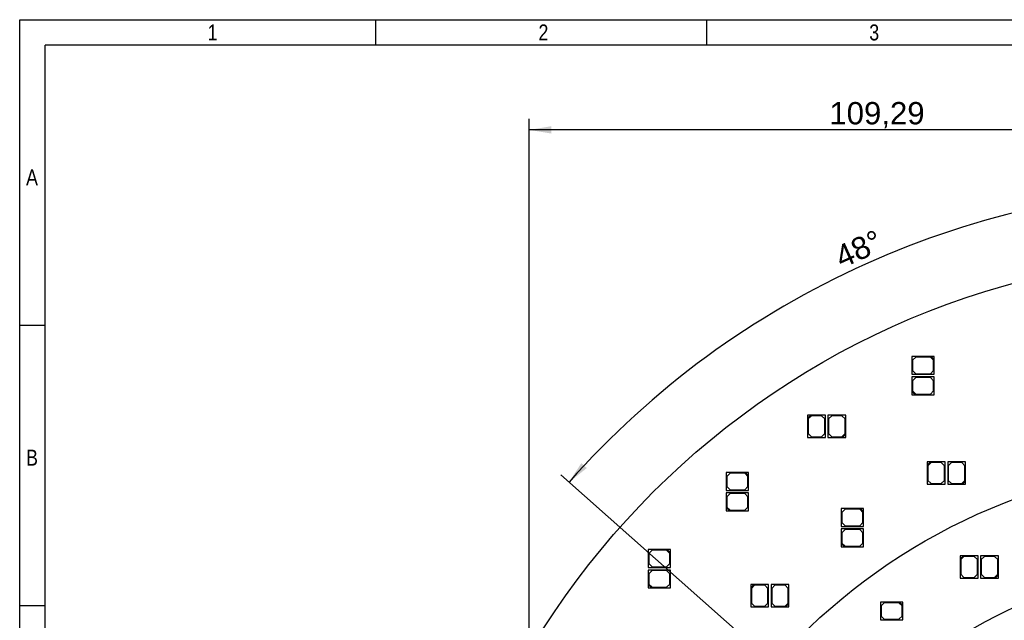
# Model space of a CAD drawing. Header units: millimetres. Extents: x 10 to 580, y 1 to 410.
# Tile 4 of 11: x 10 to 165, y 316 to 410. Entities that reach past the tile are written whole.
import ezdxf
from ezdxf.enums import TextEntityAlignment as Align
from ezdxf.lldxf.tags import DXFTag

# ---------------------------------------------------------------- set-up
doc = ezdxf.new("R2010")
doc.units = ezdxf.units.MM
for name, color, linetype in [('10', 7, 'Continuous'), ('Default', 7, 'Continuous'), ('RDLED_254MM_1400', 7, 'Continuous')]:
    doc.layers.add(name, color=color, linetype=linetype)
doc.styles.add('SEACAD_Arial', font='arial.ttf')
doc.styles.add('SEACAD_Solid_Edge_ANSI1_Symbols', font='semeca1.ttf')
tags = doc.linetypes.add('CENTER2', pattern=[28.575, 19.05, -3.175, 3.175, -3.175]).pattern_tags.tags
tags[10:11] = [DXFTag(74, 4), DXFTag(75, 0), DXFTag(340, '0'), DXFTag(46, 0.0), DXFTag(50, 0.0), DXFTag(44, 0.0), DXFTag(45, 0.0)]
tags[8:9] = [DXFTag(74, 4), DXFTag(75, 0), DXFTag(340, '0'), DXFTag(46, 0.0), DXFTag(50, 0.0), DXFTag(44, 0.0), DXFTag(45, 0.0)]
tags[6:7] = [DXFTag(74, 4), DXFTag(75, 0), DXFTag(340, '0'), DXFTag(46, 0.0), DXFTag(50, 0.0), DXFTag(44, 0.0), DXFTag(45, 0.0)]
tags[4:5] = [DXFTag(74, 4), DXFTag(75, 0), DXFTag(340, '0'), DXFTag(46, 0.0), DXFTag(50, 0.0), DXFTag(44, 0.0), DXFTag(45, 0.0)]
doc.dimstyles.new('ISO', dxfattribs={"dimtxt": 3.5, "dimasz": 3.5, "dimexe": 1.75, "dimexo": 0, "dimgap": 0.875, "dimtad": 1, "dimtxsty": 'SEACAD_Arial', "dimblk1": '_SE_FILLED', "dimblk2": '_SE_FILLED', "dimsah": 1, "dimcen": 1.75, "dimadec": 0, "dimazin": 0, "dimtfac": 0.5, "dimtdec": 3, "dimtmove": 0, "dimatfit": 3, "dimfxl": 1, "dimarcsym": 0})

# ---------------------------------------------------------------- blocks, each defined once
blk = doc.blocks.new('SE1')
at = {"layer": 'RDLED_254MM_1400', "color": 7, "linetype": 'Continuous'}
for p, q in [((153.02, 357.13), (150.02, 357.13)), ((150.02, 357.13), (150.02, 354.33)), ((150.62, 357.03), (150.12, 356.53)), ((152.92, 357.03), (150.62, 357.03)), ((153.42, 356.53), (152.92, 357.03)), ((153.52, 357.13), (153.02, 357.13)), ((153.02, 357.13), (153.52, 356.63)), ((153.52, 356.63), (153.52, 357.13)), ((150.12, 356.53), (150.12, 354.93)), ((153.42, 354.93), (153.42, 356.53)), ((153.52, 354.33), (153.52, 356.63)), ((150.02, 354.33), (153.52, 354.33)), ((153.52, 353.93), (150.02, 353.93)), ((150.02, 353.93), (150.02, 351.63)), ((150.12, 354.93), (150.62, 354.43)), ((150.62, 354.43), (152.92, 354.43)), ((152.92, 354.43), (153.42, 354.93)), ((153.52, 351.13), (153.52, 353.93)), ((150.62, 353.83), (150.12, 353.33)), ((150.12, 353.33), (150.12, 351.73)), ((152.92, 353.83), (150.62, 353.83)), ((153.42, 353.33), (152.92, 353.83)), ((153.42, 351.73), (153.42, 353.33)), ((150.02, 351.63), (150.02, 351.13)), ((150.52, 351.13), (150.02, 351.63)), ((150.02, 351.13), (150.52, 351.13)), ((150.12, 351.73), (150.62, 351.23)), ((150.52, 351.13), (153.52, 351.13)), ((150.62, 351.23), (152.92, 351.23)), ((152.92, 351.23), (153.42, 351.73)), ((134.14, 347.93), (133.64, 347.93)), ((133.64, 347.93), (133.64, 347.43)), ((133.64, 347.43), (134.14, 347.93)), ((134.24, 347.83), (133.74, 347.33)), ((136.44, 347.93), (134.14, 347.93)), ((135.84, 347.83), (134.24, 347.83)), ((136.34, 347.33), (135.84, 347.83)), ((136.44, 344.43), (136.44, 347.93)), ((139.64, 347.93), (136.84, 347.93)), ((136.84, 347.93), (136.84, 344.43)), ((137.44, 347.83), (136.94, 347.33)), ((139.04, 347.83), (137.44, 347.83)), ((139.54, 347.33), (139.04, 347.83)), ((139.64, 344.93), (139.64, 347.93)), ((133.64, 347.43), (133.64, 344.43)), ((133.74, 347.33), (133.74, 345.03)), ((136.34, 345.03), (136.34, 347.33)), ((136.94, 347.33), (136.94, 345.03)), ((139.54, 345.03), (139.54, 347.33)), ((133.74, 345.03), (134.24, 344.53)), ((135.84, 344.53), (136.34, 345.03)), ((136.94, 345.03), (137.44, 344.53)), ((139.04, 344.53), (139.54, 345.03)), ((139.64, 344.93), (139.14, 344.43)), ((139.64, 344.43), (139.64, 344.93)), ((133.64, 344.43), (136.44, 344.43)), ((134.24, 344.53), (135.84, 344.53)), ((136.84, 344.43), (139.14, 344.43)), ((137.44, 344.53), (139.04, 344.53)), ((139.14, 344.43), (139.64, 344.43)), ((152.93, 340.57), (152.43, 340.57)), ((152.43, 340.57), (152.43, 340.07)), ((152.43, 340.07), (152.93, 340.57)), ((152.43, 340.07), (152.43, 337.07)), ((153.03, 340.47), (152.53, 339.97)), ((152.53, 339.97), (152.53, 337.67)), ((155.23, 340.57), (152.93, 340.57)), ((154.63, 340.47), (153.03, 340.47)), ((155.13, 339.97), (154.63, 340.47)), ((155.13, 337.67), (155.13, 339.97)), ((155.23, 337.07), (155.23, 340.57)), ((158.43, 340.57), (155.63, 340.57)), ((155.63, 340.57), (155.63, 337.07)), ((156.23, 340.47), (155.73, 339.97)), ((155.73, 339.97), (155.73, 337.67)), ((157.83, 340.47), (156.23, 340.47)), ((158.33, 339.97), (157.83, 340.47)), ((158.33, 337.67), (158.33, 339.97)), ((158.43, 337.57), (158.43, 340.57)), ((123.89, 338.9), (120.89, 338.9)), ((120.89, 338.9), (120.89, 336.1)), ((121.49, 338.8), (120.99, 338.3)), ((123.79, 338.8), (121.49, 338.8)), ((124.29, 338.3), (123.79, 338.8)), ((124.39, 338.9), (123.89, 338.9)), ((123.89, 338.9), (124.39, 338.4)), ((124.39, 338.4), (124.39, 338.9)), ((124.39, 336.1), (124.39, 338.4)), ((120.99, 338.3), (120.99, 336.7)), ((124.29, 336.7), (124.29, 338.3)), ((152.43, 337.07), (155.23, 337.07)), ((152.53, 337.67), (153.03, 337.17)), ((153.03, 337.17), (154.63, 337.17)), ((154.63, 337.17), (155.13, 337.67)), ((155.63, 337.07), (157.93, 337.07)), ((155.73, 337.67), (156.23, 337.17)), ((156.23, 337.17), (157.83, 337.17)), ((157.83, 337.17), (158.33, 337.67)), ((158.43, 337.57), (157.93, 337.07)), ((157.93, 337.07), (158.43, 337.07)), ((158.43, 337.07), (158.43, 337.57)), ((120.89, 336.1), (124.39, 336.1)), ((124.39, 335.7), (120.89, 335.7)), ((120.89, 335.7), (120.89, 333.4)), ((120.99, 336.7), (121.49, 336.2)), ((121.49, 335.6), (120.99, 335.1)), ((121.49, 336.2), (123.79, 336.2)), ((123.79, 335.6), (121.49, 335.6)), ((123.79, 336.2), (124.29, 336.7)), ((124.29, 335.1), (123.79, 335.6)), ((124.39, 332.9), (124.39, 335.7)), ((120.99, 335.1), (120.99, 333.5)), ((124.29, 333.5), (124.29, 335.1)), ((120.89, 333.4), (120.89, 332.9)), ((121.39, 332.9), (120.89, 333.4)), ((120.89, 332.9), (121.39, 332.9)), ((120.99, 333.5), (121.49, 333)), ((121.39, 332.9), (124.39, 332.9)), ((121.49, 333), (123.79, 333)), ((123.79, 333), (124.29, 333.5)), ((141.93, 333.25), (138.93, 333.25)), ((138.93, 333.25), (138.93, 330.45)), ((139.53, 333.15), (139.03, 332.65)), ((139.03, 332.65), (139.03, 331.05)), ((141.83, 333.15), (139.53, 333.15)), ((142.33, 332.65), (141.83, 333.15)), ((142.43, 333.25), (141.93, 333.25)), ((141.93, 333.25), (142.43, 332.75)), ((142.33, 331.05), (142.33, 332.65)), ((142.43, 332.75), (142.43, 333.25)), ((142.43, 330.45), (142.43, 332.75)), ((139.03, 331.05), (139.53, 330.55)), ((141.83, 330.55), (142.33, 331.05)), ((138.93, 330.45), (142.43, 330.45)), ((142.43, 330.05), (138.93, 330.05)), ((138.93, 330.05), (138.93, 327.75)), ((139.53, 329.95), (139.03, 329.45)), ((139.03, 329.45), (139.03, 327.85)), ((139.53, 330.55), (141.83, 330.55)), ((141.83, 329.95), (139.53, 329.95)), ((142.33, 329.45), (141.83, 329.95)), ((142.33, 327.85), (142.33, 329.45)), ((142.43, 327.25), (142.43, 330.05)), ((138.93, 327.75), (138.93, 327.25)), ((139.43, 327.25), (138.93, 327.75)), ((139.03, 327.85), (139.53, 327.35)), ((141.83, 327.35), (142.33, 327.85)), ((111.63, 326.81), (108.63, 326.81)), ((108.63, 326.81), (108.63, 324.01)), ((109.23, 326.71), (108.73, 326.21)), ((108.73, 326.21), (108.73, 324.61)), ((111.53, 326.71), (109.23, 326.71)), ((112.03, 326.21), (111.53, 326.71)), ((112.13, 326.81), (111.63, 326.81)), ((111.63, 326.81), (112.13, 326.31)), ((112.03, 324.61), (112.03, 326.21)), ((112.13, 326.31), (112.13, 326.81)), ((112.13, 324.01), (112.13, 326.31)), ((138.93, 327.25), (139.43, 327.25)), ((139.43, 327.25), (142.43, 327.25)), ((139.53, 327.35), (141.83, 327.35)), ((108.73, 324.61), (109.23, 324.11)), ((111.53, 324.11), (112.03, 324.61)), ((158.09, 325.85), (157.59, 325.85)), ((157.59, 325.85), (157.59, 325.35)), ((157.59, 325.35), (158.09, 325.85)), ((157.59, 325.35), (157.59, 322.35)), ((158.19, 325.75), (157.69, 325.25)), ((157.69, 325.25), (157.69, 322.95)), ((160.39, 325.85), (158.09, 325.85)), ((159.79, 325.75), (158.19, 325.75)), ((160.29, 325.25), (159.79, 325.75)), ((160.29, 322.95), (160.29, 325.25)), ((160.39, 322.35), (160.39, 325.85)), ((163.59, 325.85), (160.79, 325.85)), ((160.79, 325.85), (160.79, 322.35)), ((161.39, 325.75), (160.89, 325.25)), ((160.89, 325.25), (160.89, 322.95)), ((162.99, 325.75), (161.39, 325.75)), ((163.49, 325.25), (162.99, 325.75)), ((163.49, 322.95), (163.49, 325.25)), ((163.59, 322.85), (163.59, 325.85)), ((108.63, 324.01), (112.13, 324.01)), ((112.13, 323.61), (108.63, 323.61)), ((108.63, 323.61), (108.63, 321.31)), ((109.23, 323.51), (108.73, 323.01)), ((108.73, 323.01), (108.73, 321.41)), ((109.23, 324.11), (111.53, 324.11)), ((111.53, 323.51), (109.23, 323.51)), ((112.03, 323.01), (111.53, 323.51)), ((112.03, 321.41), (112.03, 323.01)), ((112.13, 320.81), (112.13, 323.61)), ((157.69, 322.95), (158.19, 322.45)), ((159.79, 322.45), (160.29, 322.95)), ((160.89, 322.95), (161.39, 322.45)), ((162.99, 322.45), (163.49, 322.95)), ((108.73, 321.41), (109.23, 320.91)), ((111.53, 320.91), (112.03, 321.41)), ((157.59, 322.35), (160.39, 322.35)), ((158.19, 322.45), (159.79, 322.45)), ((160.79, 322.35), (163.09, 322.35)), ((161.39, 322.45), (162.99, 322.45)), ((163.59, 322.85), (163.09, 322.35)), ((163.09, 322.35), (163.59, 322.35)), ((163.59, 322.35), (163.59, 322.85)), ((108.63, 321.31), (108.63, 320.81)), ((109.13, 320.81), (108.63, 321.31)), ((108.63, 320.81), (109.13, 320.81)), ((109.13, 320.81), (112.13, 320.81)), ((109.23, 320.91), (111.53, 320.91)), ((125.22, 321.33), (124.72, 321.33)), ((124.72, 321.33), (124.72, 320.83)), ((124.72, 320.83), (125.22, 321.33)), ((124.72, 320.83), (124.72, 317.83)), ((125.32, 321.23), (124.82, 320.73)), ((124.82, 320.73), (124.82, 318.43)), ((127.52, 321.33), (125.22, 321.33)), ((126.92, 321.23), (125.32, 321.23)), ((127.42, 320.73), (126.92, 321.23)), ((127.42, 318.43), (127.42, 320.73)), ((127.52, 317.83), (127.52, 321.33)), ((130.72, 321.33), (127.92, 321.33)), ((127.92, 321.33), (127.92, 317.83)), ((128.52, 321.23), (128.02, 320.73)), ((128.02, 320.73), (128.02, 318.43)), ((130.12, 321.23), (128.52, 321.23)), ((130.62, 320.73), (130.12, 321.23)), ((130.62, 318.43), (130.62, 320.73)), ((130.72, 318.33), (130.72, 321.33)), ((124.82, 318.43), (125.32, 317.93)), ((126.92, 317.93), (127.42, 318.43)), ((128.02, 318.43), (128.52, 317.93)), ((130.12, 317.93), (130.62, 318.43)), ((130.72, 318.33), (130.22, 317.83)), ((130.72, 317.83), (130.72, 318.33)), ((148.08, 318.57), (145.08, 318.57)), ((145.08, 318.57), (145.08, 315.77)), ((145.68, 318.47), (145.18, 317.97)), ((147.98, 318.47), (145.68, 318.47)), ((148.48, 317.97), (147.98, 318.47)), ((148.58, 318.57), (148.08, 318.57)), ((148.08, 318.57), (148.58, 318.07)), ((148.58, 318.07), (148.58, 318.57)), ((124.72, 317.83), (127.52, 317.83)), ((125.32, 317.93), (126.92, 317.93)), ((127.92, 317.83), (130.22, 317.83)), ((128.52, 317.93), (130.12, 317.93)), ((130.22, 317.83), (130.72, 317.83)), ((145.18, 317.97), (145.18, 316.37)), ((148.48, 316.37), (148.48, 317.97)), ((148.58, 315.77), (148.58, 318.07)), ((145.08, 315.77), (148.58, 315.77)), ((145.18, 316.37), (145.68, 315.87)), ((145.68, 315.87), (147.98, 315.87)), ((147.98, 315.87), (148.48, 316.37))]:
    blk.add_line(p, q, dxfattribs=at)
blk.add_circle((199.24, 246.06), 127, dxfattribs=at)
blk = doc.blocks.new('DMBLK25')
at = {"layer": 'Default', "linetype": 'Continuous'}
for points in [[(195.75, 383.13), (199.24, 383.75), (195.73, 384.29)], [(98.14, 340.39), (96.21, 337.41), (99, 339.61)]]:
    blk.add_hatch(color=7, dxfattribs=at).paths.add_polyline_path(points)
at = {"layer": 'Default', "color": 7, "linetype": 'Continuous'}
for p, q in [((199.24, 376.56), (199.24, 385.5)), ((145.74, 293.5), (94.9, 338.57))]:
    blk.add_line(p, q, dxfattribs=at)
blk.add_arc((199.24, 246.06), 137.7, 90, 138.4364, dxfattribs=at)
at = {"layer": 'Default', "color": 7, "linetype": 'Continuous', "style": 'SEACAD_Arial'}
blk.add_text('48°', height=3.5, rotation=24.2182, dxfattribs=at).set_placement((137.56, 374.1), align=Align.TOP_LEFT)
blk = doc.blocks.new('_SE_FILLED')
at = {"color": 0}
blk.add_line((0, 0), (-1, 0), dxfattribs=at)
blk.add_solid([(0, 0), (-1, -0.1665), (-1, 0.1665), (0, 0)], dxfattribs=at)
blk = doc.blocks.new('DMBLK28')
at = {"layer": 'Default', "linetype": 'Continuous'}
for points in [[(246.78, 304.71), (247.68, 303.97), (249.46, 307.04)], [(150.8, 188.15), (149.02, 185.07), (151.7, 187.41)]]:
    blk.add_hatch(color=7, dxfattribs=at).paths.add_polyline_path(points)
at = {"layer": 'Default', "color": 7, "linetype": 'Continuous'}
for p, q in [((249.46, 307.04), (295.11, 362.48)), ((149.02, 185.07), (249.46, 307.04))]:
    blk.add_line(p, q, dxfattribs=at)
for s, style, p in [('158', 'SEACAD_Arial', (285.74, 357.98)), ('O', 'SEACAD_Solid_Edge_ANSI1_Symbols', (281.92, 353.35))]:
    blk.add_text(s, height=3.5, rotation=50.5292, dxfattribs=dict(at, style=style)).set_placement(p, align=Align.TOP_LEFT)
blk = doc.blocks.new('DMBLK29')
at = {"layer": 'Default', "linetype": 'Continuous'}
for points in [[(297.53, 320.84), (298.23, 319.91), (300.67, 322.48)], [(100.25, 172.21), (97.81, 169.64), (100.95, 171.28)]]:
    blk.add_hatch(color=7, dxfattribs=at).paths.add_polyline_path(points)
at = {"layer": 'Default', "color": 7, "linetype": 'Continuous'}
for p, q in [((300.67, 322.48), (318.85, 336.17)), ((97.81, 169.64), (300.67, 322.48))]:
    blk.add_line(p, q, dxfattribs=at)
for s, style, p in [('254', 'SEACAD_Arial', (308.67, 333.99)), ('O', 'SEACAD_Solid_Edge_ANSI1_Symbols', (303.88, 330.38))]:
    blk.add_text(s, height=3.5, rotation=36.9955, dxfattribs=dict(at, style=style)).set_placement(p, align=Align.TOP_LEFT)
blk = doc.blocks.new('DMBLK33')
at = {"layer": 'Default', "linetype": 'Continuous'}
for points in [[(93.45, 393.28), (89.95, 392.7), (93.45, 392.12)], [(195.74, 393.28), (195.74, 392.12), (199.24, 392.7)]]:
    blk.add_hatch(color=7, dxfattribs=at).paths.add_polyline_path(points)
at = {"layer": 'Default', "color": 7, "linetype": 'Continuous'}
for p, q in [((89.95, 259.98), (89.95, 394.45)), ((199.24, 376.56), (199.24, 394.45)), ((199.24, 392.7), (89.95, 392.7))]:
    blk.add_line(p, q, dxfattribs=at)
at = {"layer": 'Default', "color": 7, "linetype": 'Continuous', "style": 'SEACAD_Arial'}
blk.add_text('109,29', height=3.5, dxfattribs=at).set_placement((137.06, 397.07), align=Align.TOP_LEFT)

msp = doc.modelspace()

# ---------------------------------------------------------------- linework, layer by layer
at = {"layer": '10', "color": 7, "linetype": 'Continuous'}
for p, q in [((65.909, 406), (65.909, 410)), ((117.818, 406), (117.818, 410)), ((580, 406), (14, 406)), ((14, 10), (14, 406)), ((14, 362), (10, 362)), ((14, 318), (10, 318))]:
    msp.add_line(p, q, dxfattribs=at)
msp.add_lwpolyline([(10, 10), (10, 410), (580, 410), (580, 10), (10, 10)], dxfattribs=at)
at = {"layer": 'Default', "color": 7, "linetype": 'CENTER2'}
for radius in [94.668, 79, 71.5]:
    msp.add_circle((199.24, 246.059), radius, dxfattribs=at)

# ---------------------------------------------------------------- block references
at = {"layer": 'Default'}
msp.add_blockref('SE1', (0, 0), dxfattribs=at)

# ---------------------------------------------------------------- texts
at = {"layer": '10', "char_height": 2.5, "attachment_point": 1, "style": 'SEACAD_Arial'}
for s, insert, width in [('{\\farial rounded mt|b0||i0||c0|p34;\\C7;\\H2.50000002;\\W0.8;1}', (39.5, 409.25), 1.52175), ('{\\farial rounded mt|b0||i0||c0|p34;\\C7;\\H2.50000002;\\W0.8;2}', (91.409, 409.25), 1.52175), ('{\\farial rounded mt|b0||i0||c0|p34;\\C7;\\H2.50000002;\\W0.8;3}', (143.318, 409.25), 1.52175), ('{\\farial rounded mt|b0||i0||c0|p34;\\C7;\\H2.50000002;\\W0.8;A}', (11, 386.5), 1.79349), ('{\\farial rounded mt|b0||i0||c0|p34;\\C7;\\H2.50000002;\\W0.8;B}', (11, 342.5), 1.79349)]:
    msp.add_mtext(s, dxfattribs=dict(at, insert=insert, width=width))

# ---------------------------------------------------------------- dimensions: what is measured, and where the dimension line sits
at = {"layer": 'Default', "color": 7, "linetype": 'Continuous'}
dim = msp.add_linear_dim(base=(89.946, 392.7), p1=(199.24, 376.559), p2=(89.946, 252.982), text='\\A1;<>', dimstyle='ISO', dxfattribs=at)
dim.commit()
dim.dimension.update_dxf_attribs({"geometry": 'DMBLK33', "text_midpoint": (144.593, 392.7), "dimtype": 160})
dim = msp.add_angular_dim_2l(base=(142.756, 371.635), line1=((199.24, 246.059), (199.24, 376.559)), line2=((199.24, 246.059), (145.742, 293.496)), text='\\A1;<>', dimstyle='ISO', override={"dimtolj": 1}, dxfattribs=at)
dim.commit()
dim.dimension.update_dxf_attribs({"geometry": 'DMBLK25', "text_midpoint": (142.756, 371.635), "dimtype": 162})
for p1, p2, picture, middle in [((149.021, 185.075), (249.46, 307.042), 'DMBLK28', (284.521, 349.62)), ((97.808, 169.636), (300.673, 322.481), 'DMBLK29', (305.537, 326.146))]:
    dim = msp.add_diameter_dim_2p(p1=p1, p2=p2, text='\\A1;<>', dimstyle='ISO', override={"dimtmove": 1, "dimtolj": 1}, dxfattribs=at)
    dim.commit()
    dim.dimension.update_dxf_attribs({"geometry": picture, "text_midpoint": middle, "dimtype": 163})

doc.saveas('drawing.dxf')
